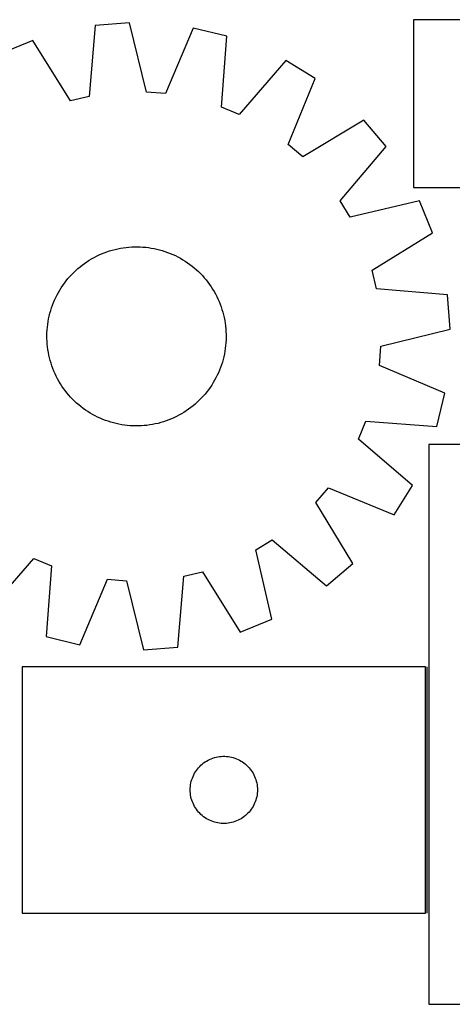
# Model space of a CAD drawing. Header units: millimetres. Extents: x 7 to 1481, y 7 to 446.
# Tile 3 of 5: x 741 to 934, y 7 to 446. Entities that reach past the tile are written whole.
import ezdxf

# ---------------------------------------------------------------- set-up
doc = ezdxf.new("R2010")
doc.units = ezdxf.units.MM
doc.layers.add('COMMON', color=5, linetype='CONTINUOUS', true_color=0x0000ff)
doc.layers.add('CUT', color=7, linetype='CONTINUOUS', true_color=0x000000)

msp = doc.modelspace()

# ---------------------------------------------------------------- linework, layer by layer
at = {"layer": 'COMMON'}
msp.add_line((922.553223, 47.321075), (922.553223, 157.321075), dxfattribs=at)
at = {"layer": 'CUT'}
for p, q in [((789.685091, 444.779918), (774.345163, 443.589477)), ((797.236976, 413.926332), (789.685091, 444.779918)), ((1216.432011, 446.220006), (916.432011, 446.220006)), ((916.432011, 446.220006), (916.432011, 371.220006)), ((774.345163, 443.589477), (771.643759, 411.940193)), ((818.133504, 442.509749), (805.784149, 413.244272)), ((833.090509, 438.901628), (818.133504, 442.509749)), ((746.587595, 436.957493), (732.366323, 431.085017)), ((763.304146, 409.947649), (746.587595, 436.957493)), ((830.738495, 407.224463), (833.090509, 438.901628)), ((859.445036, 427.951526), (838.656572, 403.934564)), ((872.555023, 419.89803), (859.445036, 427.951526)), ((860.529342, 390.498068), (872.555023, 419.89803)), ((805.784149, 413.244272), (797.236976, 413.926332)), ((771.643759, 411.940193), (763.304146, 409.947649)), ((838.656572, 403.934564), (830.738495, 407.224463)), ((894.2359, 401.339868), (867.043245, 384.922368)), ((904.215571, 389.629329), (894.2359, 401.339868)), ((867.043245, 384.922368), (860.529342, 390.498068)), ((883.693381, 365.384443), (904.215571, 389.629329)), ((916.432011, 371.220006), (1116.432011, 371.220006)), ((888.165485, 358.06873), (883.693381, 365.384443)), ((919.100523, 365.279709), (888.165485, 358.06873)), ((924.972998, 351.058437), (919.100523, 365.279709)), ((897.963154, 334.341885), (924.972998, 351.058437)), ((779.618433, 342.570186), (780.810863, 342.966565)), ((780.810863, 342.966565), (782.015156, 343.325294)), ((782.015156, 343.325294), (783.230122, 343.646019)), ((783.230122, 343.646019), (784.454563, 343.928421)), ((784.454563, 343.928421), (785.68727, 344.172224)), ((785.68727, 344.172224), (786.927027, 344.377187)), ((786.927027, 344.377187), (788.17261, 344.543106)), ((788.17261, 344.543106), (789.42279, 344.669819)), ((789.42279, 344.669819), (790.676334, 344.757201)), ((790.676334, 344.757201), (791.932004, 344.805164)), ((791.932004, 344.805164), (793.18856, 344.813663)), ((793.18856, 344.813663), (794.444764, 344.782687)), ((794.444764, 344.782687), (795.699375, 344.712269)), ((795.699375, 344.712269), (796.951154, 344.602477)), ((796.951154, 344.602477), (798.198868, 344.45342)), ((798.198868, 344.45342), (799.441284, 344.265245)), ((799.441284, 344.265245), (800.677176, 344.038138)), ((800.677176, 344.038138), (801.905324, 343.772322)), ((801.905324, 343.772322), (803.124517, 343.46806)), ((803.124517, 343.46806), (804.333552, 343.125653)), ((804.333552, 343.125653), (805.531234, 342.745438)), ((770.644255, 338.098271), (771.700648, 338.778743)), ((771.700648, 338.778743), (772.777893, 339.425697)), ((772.777893, 339.425697), (773.874928, 340.038495)), ((773.874928, 340.038495), (774.99067, 340.616532)), ((774.99067, 340.616532), (776.124018, 341.159237)), ((776.124018, 341.159237), (777.273853, 341.666076)), ((777.273853, 341.666076), (778.439042, 342.136546)), ((778.439042, 342.136546), (779.618433, 342.570186)), ((805.531234, 342.745438), (806.716383, 342.32779)), ((806.716383, 342.32779), (807.887828, 341.873122)), ((807.887828, 341.873122), (809.044414, 341.381883)), ((809.044414, 341.381883), (810.184999, 340.854557)), ((810.184999, 340.854557), (811.308457, 340.291664)), ((811.308457, 340.291664), (812.41368, 339.69376)), ((812.41368, 339.69376), (813.499577, 339.061436)), ((813.499577, 339.061436), (814.565076, 338.395314)), ((764.800626, 333.3514), (765.710799, 334.217767)), ((765.710799, 334.217767), (766.647736, 335.055117)), ((766.647736, 335.055117), (767.610512, 335.862625)), ((767.610512, 335.862625), (768.598178, 336.639492)), ((768.598178, 336.639492), (769.609759, 337.384953)), ((769.609759, 337.384953), (770.644255, 338.098271)), ((814.565076, 338.395314), (815.609127, 337.696053)), ((815.609127, 337.696053), (816.630698, 336.964343)), ((816.630698, 336.964343), (817.628781, 336.200906)), ((817.628781, 336.200906), (818.602391, 335.406495)), ((818.602391, 335.406495), (819.550568, 334.581893)), ((819.550568, 334.581893), (820.472376, 333.727916)), ((899.955698, 326.002273), (897.963154, 334.341885)), ((761.445126, 329.613275), (762.239537, 330.586886)), ((762.239537, 330.586886), (763.064138, 331.535063)), ((763.064138, 331.535063), (763.918115, 332.456871)), ((763.918115, 332.456871), (764.800626, 333.3514)), ((820.472376, 333.727916), (821.366905, 332.845406)), ((821.366905, 332.845406), (822.233272, 331.935233)), ((822.233272, 331.935233), (823.070623, 330.998296)), ((823.070623, 330.998296), (823.87813, 330.035519)), ((823.87813, 330.035519), (824.654998, 329.047853)), ((757.952271, 324.398174), (758.584596, 325.484071)), ((758.584596, 325.484071), (759.250717, 326.549571)), ((759.250717, 326.549571), (759.949978, 327.593621)), ((759.949978, 327.593621), (760.681688, 328.615192)), ((760.681688, 328.615192), (761.445126, 329.613275)), ((824.654998, 329.047853), (825.400458, 328.036273)), ((825.400458, 328.036273), (826.113777, 327.001776)), ((826.113777, 327.001776), (826.794249, 325.945384)), ((826.794249, 325.945384), (827.441203, 324.868138)), ((931.604982, 323.300868), (899.955698, 326.002273)), ((755.772909, 319.872322), (756.264148, 321.028908)), ((756.264148, 321.028908), (756.791475, 322.169493)), ((756.791475, 322.169493), (757.354367, 323.292951)), ((757.354367, 323.292951), (757.952271, 324.398174)), ((827.441203, 324.868138), (828.054001, 323.771104)), ((828.054001, 323.771104), (828.632038, 322.655362)), ((828.632038, 322.655362), (829.174743, 321.522013)), ((829.174743, 321.522013), (829.681581, 320.372178)), ((932.795424, 307.96094), (931.604982, 323.300868)), ((754.520379, 316.318046), (754.900594, 317.515728)), ((754.900594, 317.515728), (755.318241, 318.700877)), ((755.318241, 318.700877), (755.772909, 319.872322)), ((829.681581, 320.372178), (830.152052, 319.206989)), ((830.152052, 319.206989), (830.585691, 318.027598)), ((830.585691, 318.027598), (830.982071, 316.835168)), ((830.982071, 316.835168), (831.3408, 315.630875)), ((753.380786, 311.425778), (753.607894, 312.66167)), ((753.607894, 312.66167), (753.87371, 313.889818)), ((753.87371, 313.889818), (754.177971, 315.109011)), ((754.177971, 315.109011), (754.520379, 316.318046)), ((831.3408, 315.630875), (831.661524, 314.415909)), ((831.661524, 314.415909), (831.943927, 313.191468)), ((831.943927, 313.191468), (832.18773, 311.958761)), ((752.933762, 307.683869), (753.043554, 308.935649)), ((753.043554, 308.935649), (753.192611, 310.183362)), ((753.192611, 310.183362), (753.380786, 311.425778)), ((832.18773, 311.958761), (832.392693, 310.719004)), ((832.392693, 310.719004), (832.558612, 309.473421)), ((832.558612, 309.473421), (832.685325, 308.223241)), ((832.685325, 308.223241), (832.772707, 306.969697)), ((901.941837, 300.409056), (932.795424, 307.96094)), ((752.832369, 305.173055), (752.863344, 306.429258)), ((752.840867, 303.916498), (752.832369, 305.173055)), ((752.888831, 302.660828), (752.840867, 303.916498)), ((752.863344, 306.429258), (752.933762, 307.683869)), ((832.772707, 306.969697), (832.82067, 305.714028)), ((832.829168, 304.457471), (832.798193, 303.201268)), ((832.82067, 305.714028), (832.829168, 304.457471)), ((752.976212, 301.407285), (752.888831, 302.660828)), ((753.102925, 300.157105), (752.976212, 301.407285)), ((753.268844, 298.911521), (753.102925, 300.157105)), ((832.468926, 299.447164), (832.280751, 298.204748)), ((832.617983, 300.694877), (832.468926, 299.447164)), ((832.727775, 301.946657), (832.617983, 300.694877)), ((832.798193, 303.201268), (832.727775, 301.946657)), ((901.259777, 291.861883), (901.941837, 300.409056)), ((753.473807, 297.671764), (753.268844, 298.911521)), ((753.71761, 296.439057), (753.473807, 297.671764)), ((754.000013, 295.214616), (753.71761, 296.439057)), ((754.320737, 293.99965), (754.000013, 295.214616)), ((831.787827, 295.740707), (831.483566, 294.521514)), ((832.053643, 296.968856), (831.787827, 295.740707)), ((832.280751, 298.204748), (832.053643, 296.968856)), ((754.679466, 292.795358), (754.320737, 293.99965)), ((755.075846, 291.602927), (754.679466, 292.795358)), ((755.509485, 290.423536), (755.075846, 291.602927)), ((755.979956, 289.258348), (755.509485, 290.423536)), ((830.343296, 290.929649), (829.888628, 289.758203)), ((830.760944, 292.114797), (830.343296, 290.929649)), ((831.141159, 293.31248), (830.760944, 292.114797)), ((831.483566, 294.521514), (831.141159, 293.31248)), ((930.525255, 279.512528), (901.259777, 291.861883)), ((756.486794, 288.108512), (755.979956, 289.258348)), ((757.029499, 286.975164), (756.486794, 288.108512)), ((757.607536, 285.859422), (757.029499, 286.975164)), ((758.220334, 284.762387), (757.607536, 285.859422)), ((828.30717, 286.337575), (827.709266, 285.232351)), ((828.870062, 287.461033), (828.30717, 286.337575)), ((829.397389, 288.601618), (828.870062, 287.461033)), ((829.888628, 289.758203), (829.397389, 288.601618)), ((758.867288, 283.685142), (758.220334, 284.762387)), ((759.54776, 282.62875), (758.867288, 283.685142)), ((760.261079, 281.594253), (759.54776, 282.62875)), ((761.006539, 280.582672), (760.261079, 281.594253)), ((825.711559, 282.036905), (824.979849, 281.015334)), ((826.41082, 283.080955), (825.711559, 282.036905)), ((827.076941, 284.146454), (826.41082, 283.080955)), ((827.709266, 285.232351), (827.076941, 284.146454)), ((761.783407, 279.595007), (761.006539, 280.582672)), ((762.590914, 278.63223), (761.783407, 279.595007)), ((763.428265, 277.695293), (762.590914, 278.63223)), ((764.294632, 276.78512), (763.428265, 277.695293)), ((821.743422, 277.173655), (820.860911, 276.279126)), ((822.597399, 278.095463), (821.743422, 277.173655)), ((823.422, 279.04364), (822.597399, 278.095463)), ((824.216412, 280.017251), (823.422, 279.04364)), ((824.979849, 281.015334), (824.216412, 280.017251)), ((926.917134, 264.555522), (930.525255, 279.512528)), ((765.189161, 275.90261), (764.294632, 276.78512)), ((766.110969, 275.048632), (765.189161, 275.90261)), ((767.059146, 274.224031), (766.110969, 275.048632)), ((768.032756, 273.42962), (767.059146, 274.224031)), ((769.030839, 272.666182), (768.032756, 273.42962)), ((770.05241, 271.934472), (769.030839, 272.666182)), ((817.063359, 272.991034), (816.051778, 272.245573)), ((818.051025, 273.767901), (817.063359, 272.991034)), ((819.013801, 274.575408), (818.051025, 273.767901)), ((819.950738, 275.412759), (819.013801, 274.575408)), ((820.860911, 276.279126), (819.950738, 275.412759)), ((771.096461, 271.235211), (770.05241, 271.934472)), ((772.16196, 270.56909), (771.096461, 271.235211)), ((773.247857, 269.936765), (772.16196, 270.56909)), ((774.35308, 269.338862), (773.247857, 269.936765)), ((775.476539, 268.775969), (774.35308, 269.338862)), ((776.617123, 268.248643), (775.476539, 268.775969)), ((777.773709, 267.757403), (776.617123, 268.248643)), ((809.537519, 268.471288), (808.387684, 267.96445)), ((810.670867, 269.013994), (809.537519, 268.471288)), ((811.786609, 269.59203), (810.670867, 269.013994)), ((812.883644, 270.204828), (811.786609, 269.59203)), ((813.960889, 270.851783), (812.883644, 270.204828)), ((815.017282, 271.532255), (813.960889, 270.851783)), ((816.051778, 272.245573), (815.017282, 271.532255)), ((778.945154, 267.302735), (777.773709, 267.757403)), ((780.130303, 266.885088), (778.945154, 267.302735)), ((781.327986, 266.504873), (780.130303, 266.885088)), ((782.53702, 266.162466), (781.327986, 266.504873)), ((783.756213, 265.858204), (782.53702, 266.162466)), ((784.984362, 265.592388), (783.756213, 265.858204)), ((786.220253, 265.365281), (784.984362, 265.592388)), ((787.462669, 265.177106), (786.220253, 265.365281)), ((788.710383, 265.028049), (787.462669, 265.177106)), ((789.962162, 264.918257), (788.710383, 265.028049)), ((791.216773, 264.847838), (789.962162, 264.918257)), ((792.472977, 264.816863), (791.216773, 264.847838)), ((793.729533, 264.825361), (792.472977, 264.816863)), ((794.985203, 264.873325), (793.729533, 264.825361)), ((796.238747, 264.960706), (794.985203, 264.873325)), ((797.488927, 265.087419), (796.238747, 264.960706)), ((798.73451, 265.253339), (797.488927, 265.087419)), ((799.974267, 265.458301), (798.73451, 265.253339)), ((801.206974, 265.702104), (799.974267, 265.458301)), ((802.431415, 265.984507), (801.206974, 265.702104)), ((803.646381, 266.305231), (802.431415, 265.984507)), ((804.850674, 266.66396), (803.646381, 266.305231)), ((806.043104, 267.06034), (804.850674, 266.66396)), ((807.222495, 267.493979), (806.043104, 267.06034)), ((808.387684, 267.96445), (807.222495, 267.493979)), ((891.950069, 258.98946), (895.239969, 266.907536)), ((895.239969, 266.907536), (926.917134, 264.555522)), ((915.967032, 238.200995), (891.950069, 258.98946)), ((1023.303223, 256.569365), (923.303223, 256.569365)), ((923.303223, 256.569365), (923.303223, 6.569365)), ((907.913536, 225.091009), (915.967032, 238.200995)), ((872.937873, 230.602786), (878.513574, 237.116689)), ((878.513574, 237.116689), (907.913536, 225.091009)), ((889.355374, 203.410132), (872.937873, 230.602786)), ((846.084236, 209.480546), (853.399949, 213.95265)), ((853.399949, 213.95265), (877.644835, 193.430461)), ((853.295214, 178.545509), (846.084236, 209.480546)), ((726.216501, 181.678999), (747.004966, 205.695962)), ((747.004966, 205.695962), (754.923042, 202.406063)), ((754.923042, 202.406063), (752.571028, 170.728898)), ((877.644835, 193.430461), (889.355374, 203.410132)), ((814.017778, 197.690333), (822.357391, 199.682877)), ((822.357391, 199.682877), (839.073942, 172.673033)), ((767.528033, 167.120776), (779.877388, 196.386254)), ((779.877388, 196.386254), (788.424561, 195.704194)), ((788.424561, 195.704194), (795.976446, 164.850608)), ((811.316374, 166.041049), (814.017778, 197.690333)), ((839.073942, 172.673033), (853.295214, 178.545509)), ((752.571028, 170.728898), (767.528033, 167.120776)), ((795.976446, 164.850608), (811.316374, 166.041049)), ((921.803222, 157.321075), (741.803222, 157.321075)), ((741.803222, 157.321075), (741.803222, 47.321075)), ((921.803222, 47.321075), (921.803222, 157.321075)), ((822.194325, 113.839281), (822.800008, 114.318663)), ((822.800008, 114.318663), (823.429567, 114.76623)), ((823.429567, 114.76623), (824.08133, 115.180794)), ((824.08133, 115.180794), (824.753571, 115.561257)), ((824.753571, 115.561257), (825.444506, 115.906609)), ((825.444506, 115.906609), (826.152304, 116.215934)), ((826.152304, 116.215934), (826.875087, 116.488413)), ((826.875087, 116.488413), (827.610938, 116.723323)), ((827.610938, 116.723323), (828.357906, 116.92004)), ((828.357906, 116.92004), (829.114011, 117.078044)), ((829.114011, 117.078044), (829.877247, 117.196915)), ((829.877247, 117.196915), (830.64559, 117.276338)), ((830.64559, 117.276338), (831.417004, 117.316102)), ((831.417004, 117.316102), (832.189441, 117.316102)), ((832.189441, 117.316102), (832.960854, 117.276338)), ((832.960854, 117.276338), (833.729198, 117.196915)), ((833.729198, 117.196915), (834.492434, 117.078044)), ((834.492434, 117.078044), (835.248538, 116.92004)), ((835.248538, 116.92004), (835.995507, 116.723323)), ((835.995507, 116.723323), (836.731358, 116.488413)), ((836.731358, 116.488413), (837.454141, 116.215934)), ((837.454141, 116.215934), (838.161938, 115.906609)), ((838.161938, 115.906609), (838.852873, 115.561257)), ((838.852873, 115.561257), (839.525114, 115.180794)), ((839.525114, 115.180794), (840.176878, 114.76623)), ((840.176878, 114.76623), (840.806437, 114.318663)), ((840.806437, 114.318663), (841.41212, 113.839281)), ((818.748944, 109.709296), (819.146589, 110.371518)), ((819.146589, 110.371518), (819.577797, 111.012391)), ((819.577797, 111.012391), (820.041425, 111.630217)), ((820.041425, 111.630217), (820.536243, 112.223357)), ((820.536243, 112.223357), (821.06094, 112.790237)), ((821.06094, 112.790237), (821.614122, 113.329355)), ((821.614122, 113.329355), (822.194325, 113.839281)), ((841.41212, 113.839281), (841.992322, 113.329355)), ((841.992322, 113.329355), (842.545505, 112.790237)), ((842.545505, 112.790237), (843.070201, 112.223357)), ((843.070201, 112.223357), (843.565019, 111.630217)), ((843.565019, 111.630217), (844.028647, 111.012391)), ((844.028647, 111.012391), (844.459856, 110.371518)), ((844.459856, 110.371518), (844.857501, 109.709296)), ((817.120387, 105.389356), (817.297806, 106.141142)), ((817.297806, 106.141142), (817.513692, 106.882797)), ((817.513692, 106.882797), (817.76747, 107.612356)), ((817.76747, 107.612356), (818.058469, 108.327883)), ((818.058469, 108.327883), (818.385916, 109.027482)), ((818.385916, 109.027482), (818.748944, 109.709296)), ((844.857501, 109.709296), (845.220529, 109.027482)), ((845.220529, 109.027482), (845.547976, 108.327883)), ((845.547976, 108.327883), (845.838975, 107.612356)), ((845.838975, 107.612356), (846.092753, 106.882797)), ((846.092753, 106.882797), (846.308638, 106.141142)), ((846.308638, 106.141142), (846.486058, 105.389356)), ((816.803222, 102.321075), (816.823111, 103.093256)), ((816.823111, 101.548893), (816.803222, 102.321075)), ((816.823111, 103.093256), (816.882724, 103.86339)), ((816.882724, 100.77876), (816.823111, 101.548893)), ((816.882724, 103.86339), (816.981904, 104.629433)), ((816.981904, 104.629433), (817.120387, 105.389356)), ((846.486058, 105.389356), (846.624541, 104.629433)), ((846.624541, 104.629433), (846.72372, 103.86339)), ((846.72372, 103.86339), (846.783334, 103.093256)), ((846.783334, 101.548893), (846.72372, 100.77876)), ((846.783334, 103.093256), (846.803222, 102.321075)), ((846.803222, 102.321075), (846.783334, 101.548893)), ((816.981904, 100.012716), (816.882724, 100.77876)), ((817.120387, 99.252794), (816.981904, 100.012716)), ((817.297806, 98.501008), (817.120387, 99.252794)), ((817.513692, 97.759352), (817.297806, 98.501008)), ((817.76747, 97.029793), (817.513692, 97.759352)), ((818.058469, 96.314266), (817.76747, 97.029793)), ((845.838975, 97.029793), (845.547976, 96.314266)), ((846.092753, 97.759352), (845.838975, 97.029793)), ((846.308638, 98.501008), (846.092753, 97.759352)), ((846.486058, 99.252794), (846.308638, 98.501008)), ((846.624541, 100.012716), (846.486058, 99.252794)), ((846.72372, 100.77876), (846.624541, 100.012716)), ((818.385916, 95.614668), (818.058469, 96.314266)), ((818.748944, 94.932854), (818.385916, 95.614668)), ((819.146589, 94.270632), (818.748944, 94.932854)), ((819.577797, 93.629758), (819.146589, 94.270632)), ((820.041425, 93.011933), (819.577797, 93.629758)), ((820.536243, 92.418793), (820.041425, 93.011933)), ((821.06094, 91.851912), (820.536243, 92.418793)), ((843.070201, 92.418793), (842.545505, 91.851912)), ((843.565019, 93.011933), (843.070201, 92.418793)), ((844.028647, 93.629758), (843.565019, 93.011933)), ((844.459856, 94.270632), (844.028647, 93.629758)), ((844.857501, 94.932854), (844.459856, 94.270632)), ((845.220529, 95.614668), (844.857501, 94.932854)), ((845.547976, 96.314266), (845.220529, 95.614668)), ((821.614122, 91.312794), (821.06094, 91.851912)), ((822.194325, 90.802868), (821.614122, 91.312794)), ((822.800008, 90.323486), (822.194325, 90.802868)), ((823.429567, 89.87592), (822.800008, 90.323486)), ((824.08133, 89.461355), (823.429567, 89.87592)), ((824.753571, 89.080893), (824.08133, 89.461355)), ((825.444506, 88.735541), (824.753571, 89.080893)), ((826.152304, 88.426215), (825.444506, 88.735541)), ((826.875087, 88.153736), (826.152304, 88.426215)), ((827.610938, 87.918827), (826.875087, 88.153736)), ((836.731358, 88.153736), (835.995507, 87.918827)), ((837.454141, 88.426215), (836.731358, 88.153736)), ((838.161938, 88.735541), (837.454141, 88.426215)), ((838.852873, 89.080893), (838.161938, 88.735541)), ((839.525114, 89.461355), (838.852873, 89.080893)), ((840.176878, 89.87592), (839.525114, 89.461355)), ((840.806437, 90.323486), (840.176878, 89.87592)), ((841.41212, 90.802868), (840.806437, 90.323486)), ((841.992322, 91.312794), (841.41212, 90.802868)), ((842.545505, 91.851912), (841.992322, 91.312794)), ((828.357906, 87.722109), (827.610938, 87.918827)), ((829.114011, 87.564105), (828.357906, 87.722109)), ((829.877247, 87.445235), (829.114011, 87.564105)), ((830.64559, 87.365812), (829.877247, 87.445235)), ((831.417004, 87.326048), (830.64559, 87.365812)), ((832.189441, 87.326048), (831.417004, 87.326048)), ((832.960854, 87.365812), (832.189441, 87.326048)), ((833.729198, 87.445235), (832.960854, 87.365812)), ((834.492434, 87.564105), (833.729198, 87.445235)), ((835.248538, 87.722109), (834.492434, 87.564105)), ((835.995507, 87.918827), (835.248538, 87.722109)), ((741.803222, 47.321075), (921.803222, 47.321075)), ((923.303223, 6.569365), (1223.303223, 6.569365))]:
    msp.add_line(p, q, dxfattribs=at)

doc.saveas('drawing.dxf')
